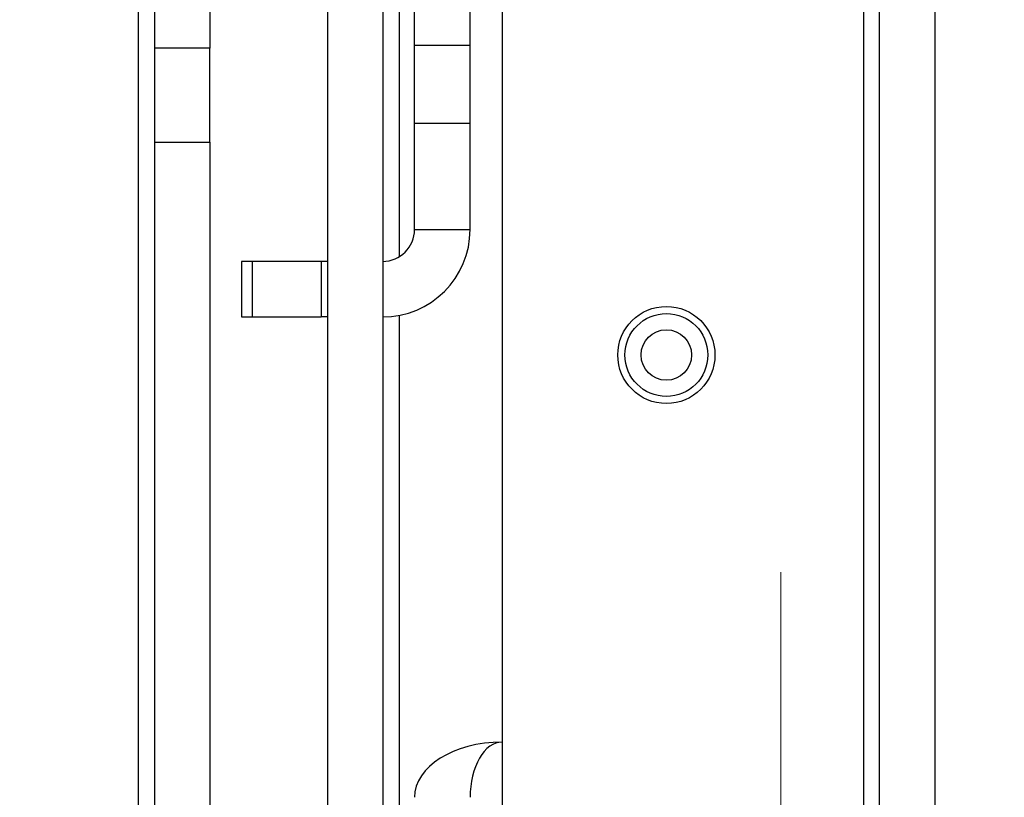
# Model space of a CAD drawing. Header units: inches. Extents: x 5 to 165, y 3 to 108.
# Tile 92 of 139: x 136.72 to 138.57, y 48.42 to 49.88. Entities that reach past the tile are written whole.
import ezdxf

# ---------------------------------------------------------------- set-up
doc = ezdxf.new("R2010")
doc.units = ezdxf.units.IN
doc.header["$LTSCALE"] = 10
doc.header["$MEASUREMENT"] = 0
doc.styles.add('SLDTEXTSTYLE0', font='TXT', dxfattribs={"width": 0.75})
doc.dimstyles.new('SLDDIMSTYLE0', dxfattribs={"dimtxt": 1.377953, "dimasz": 1.56, "dimexe": 0, "dimexo": 0.0625, "dimgap": 0.344488, "dimtad": 0, "dimtih": 1, "dimtoh": 1, "dimrnd": 1e-09, "dimzin": 4, "dimdsep": 46, "dimtxsty": 'SLDTEXTSTYLE0', "dimsah": 1, "dimcen": 0.09, "dimadec": 0, "dimazin": 1, "dimtfac": 1, "dimtofl": 0, "dimtmove": 0, "dimatfit": 3, "dimfxl": 1, "dimfrac": 2, "dimtolj": 1, "dimtzin": 12, "dimarcsym": 0})
doc.dimstyles.new('SLDDIMSTYLE3', dxfattribs={"dimtxt": 1.377953, "dimasz": 1.56, "dimexe": 0, "dimexo": 0.0625, "dimgap": 0.344488, "dimtad": 0, "dimtih": 1, "dimtoh": 1, "dimrnd": 1e-09, "dimzin": 12, "dimdsep": 46, "dimtxsty": 'SLDTEXTSTYLE0', "dimsah": 1, "dimcen": 0.09, "dimadec": 0, "dimazin": 3, "dimtfac": 1, "dimtofl": 0, "dimtmove": 0, "dimatfit": 3, "dimfxl": 1, "dimfrac": 2, "dimtolj": 1, "dimtzin": 12, "dimarcsym": 0})

# ---------------------------------------------------------------- blocks, each defined once
blk = doc.blocks.new('_D_5')
at = {"color": 216, "linetype": 'Continuous', "lineweight": 18, "true_color": 0x800080}
for p, q in [((138.1474, 35.2723), (138.1474, 48.8426)), ((150.1474, 35.2723), (150.1474, 48.8426)), ((138.1474, 47.5926), (139.4661, 47.5926)), ((150.1474, 47.5926), (148.3227, 47.5926)), ((141.0944, 47.5821), (140.6746, 47.5821)), ((140.6746, 47.5821), (140.6746, 45.3946)), ((146.6943, 47.5821), (147.1141, 47.5821)), ((147.1141, 47.5821), (147.1141, 45.3946)), ((140.6746, 45.3946), (141.0944, 45.3946)), ((147.1141, 45.3946), (146.6943, 45.3946))]:
    blk.add_line(p, q, dxfattribs=at)
for points in [[(138.1474, 47.5926), (139.7074, 47.3326), (139.7074, 47.8526)], [(150.1474, 47.5926), (148.5874, 47.8526), (148.5874, 47.3326)]]:
    blk.add_solid(points, dxfattribs=at)
at = {"color": 216, "linetype": 'Continuous', "lineweight": 18, "true_color": 0x800080, "char_height": 1.37795, "attachment_point": 1, "style": 'SLDTEXTSTYLE0'}
for s, insert in [('12.00', (141.6035, 49.6383)), ('304.80', (141.0944, 47.1709))]:
    blk.add_mtext(s, dxfattribs=dict(at, insert=insert))
blk = doc.blocks.new('_D_9')
at = {"color": 1, "linetype": 'Continuous', "lineweight": 18}
for p, q in [((137.1954, 54.4413), (123.2985, 54.4413)), ((124.5485, 54.4413), (124.5485, 47.3277)), ((121.7486, 44.8392), (121.3287, 44.8392)), ((121.3287, 44.8392), (121.3287, 42.6517)), ((127.3484, 44.8392), (127.7683, 44.8392)), ((127.7683, 44.8392), (127.7683, 42.6517)), ((121.3287, 42.6517), (121.7486, 42.6517)), ((127.7683, 42.6517), (127.3484, 42.6517)), ((124.5485, 33.9499), (124.5485, 42.3718)), ((137.0954, 33.9499), (123.2985, 33.9499))]:
    blk.add_line(p, q, dxfattribs=at)
for points in [[(124.5485, 54.4413), (124.2885, 52.8813), (124.8085, 52.8813)], [(124.5485, 33.9499), (124.8085, 35.5099), (124.2885, 35.5099)]]:
    blk.add_solid(points, dxfattribs=at)
at = {"color": 1, "linetype": 'Continuous', "lineweight": 18, "char_height": 1.37795, "attachment_point": 1, "style": 'SLDTEXTSTYLE0'}
for s, insert in [('20.49', (122.2577, 46.8954)), ('520.48', (121.7486, 44.428))]:
    blk.add_mtext(s, dxfattribs=dict(at, insert=insert))

msp = doc.modelspace()

# ---------------------------------------------------------------- linework, layer by layer
at = {"color": 8, "linetype": 'Continuous', "lineweight": 25}
for p, q in [((136.939426, 44.671265), (136.939426, 51.192265)), ((138.303426, 46.751276), (138.303426, 51.192265)), ((137.429426, 49.967855), (137.429426, 49.436083)), ((137.429426, 49.3258), (137.429426, 47.553888))]:
    msp.add_line(p, q, dxfattribs=at)
at = {"color": 7, "linetype": 'Continuous', "lineweight": 25}
for p, q in [((138.333426, 47.300229), (138.333426, 51.192265)), ((138.438026, 47.300229), (138.438026, 51.192265)), ((137.295426, 48.373318), (137.295426, 50.714711)), ((137.399426, 48.373318), (137.399426, 50.714711)), ((136.969426, 50.528227), (136.969426, 49.828673)), ((137.073426, 50.528227), (137.073426, 49.828673)), ((137.458426, 49.834386), (137.458426, 49.940392)), ((137.563026, 49.834386), (137.563026, 49.940392)), ((137.623026, 49.940392), (137.623026, 48.522731)), ((137.073426, 49.828673), (136.969426, 49.828673)), ((136.969426, 49.828673), (136.969426, 49.651897)), ((137.073426, 49.651897), (137.073426, 49.828673)), ((137.458426, 49.834386), (137.563026, 49.834386)), ((137.458426, 49.687454), (137.458426, 49.834386)), ((137.563026, 49.687454), (137.563026, 49.834386)), ((137.458426, 49.687454), (137.563026, 49.687454)), ((137.458426, 49.487454), (137.458426, 49.687454)), ((137.563026, 49.487454), (137.563026, 49.687454)), ((136.969426, 49.651897), (137.073426, 49.651897)), ((136.969426, 49.651897), (136.969426, 44.646103)), ((137.073426, 49.651897), (137.073426, 44.646103)), ((137.458426, 49.487454), (137.563026, 49.487454)), ((137.133026, 49.427454), (137.133026, 49.322854)), ((137.153026, 49.427454), (137.133026, 49.427454)), ((137.153026, 49.427454), (137.153026, 49.322854)), ((137.283026, 49.427454), (137.153026, 49.427454)), ((137.283026, 49.427454), (137.283026, 49.322854)), ((137.295426, 49.427454), (137.283026, 49.427454)), ((137.133026, 49.322854), (137.153026, 49.322854)), ((137.153026, 49.322854), (137.283026, 49.322854)), ((137.295426, 49.322854), (137.283026, 49.322854)), ((137.622283, 48.522729), (137.621872, 48.522728)), ((137.623026, 48.522731), (137.623026, 47.187288))]:
    msp.add_line(p, q, dxfattribs=at)
for radius in [0.091397, 0.078, 0.0475]:
    msp.add_circle((137.932226, 49.251276), radius, dxfattribs=at)
for radius in [0.06, 0.1646]:
    msp.add_arc((137.398426, 49.487454), radius, 270, 0, dxfattribs=at)
for major_axis, ratio, start_param, end_param in [((0.1646, 0), 0.63136724, 1.57079633, 3.14159265), ((0, 0.103923), 0.57735027, 0, 1.57079633)]:
    msp.add_ellipse((137.623026, 48.418808), major_axis=major_axis, ratio=ratio, start_param=start_param, end_param=end_param, dxfattribs=at)

# ---------------------------------------------------------------- dimensions: what is measured, and where the dimension line sits
at = {"color": 1, "linetype": 'Continuous', "lineweight": 18}
dim = msp.add_linear_dim(base=(124.548499, 54.441265), p1=(137.595426, 33.949857), p2=(137.695426, 54.441265), angle=90, dimstyle='SLDDIMSTYLE3', dxfattribs=at)
dim.commit()
dim.dimension.update_dxf_attribs({"geometry": '_D_9', "text_midpoint": (124.548499, 44.849743), "dimtype": 160})
at = {"color": 216, "linetype": 'Continuous', "lineweight": 18, "true_color": 0x800080}
dim = msp.add_linear_dim(base=(150.147442, 47.592633), p1=(138.147442, 34.772265), p2=(150.147442, 34.772265), dimstyle='SLDDIMSTYLE0', dxfattribs=at)
dim.commit()
dim.dimension.update_dxf_attribs({"geometry": '_D_5', "text_midpoint": (143.894363, 47.592633), "dimtype": 160})

doc.saveas('drawing.dxf')
